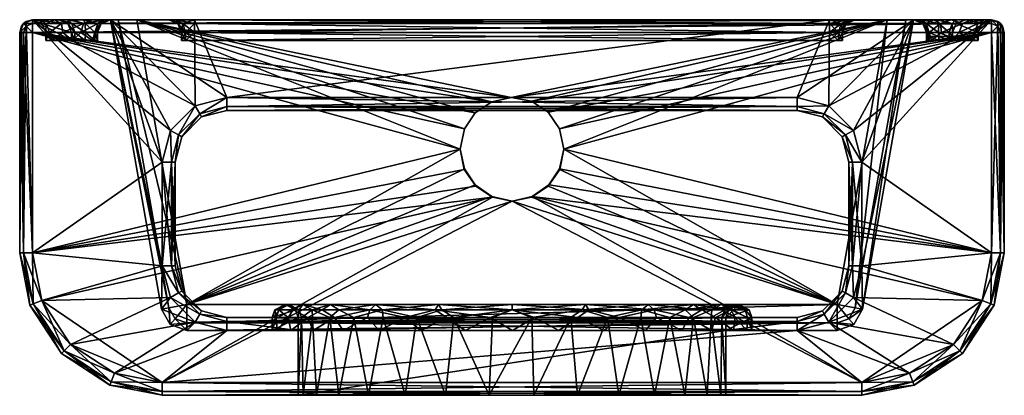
# Model space of a CAD drawing. Header units: inches. Extents: x -190 to 190, y 0 to 145.
import ezdxf

# ---------------------------------------------------------------- set-up
doc = ezdxf.new("R2010")
doc.units = ezdxf.units.IN
doc.header["$MEASUREMENT"] = 0
doc.layers.add('Layer 1', color=7, linetype='Continuous')

# ---------------------------------------------------------------- blocks, each defined once
blk = doc.blocks.new('Planet cassetta a muro')
at = {"color": 9, "true_color": 0xc0c0c0}
mesh = blk.add_polyface(dxfattribs=at)
corners = [(-20, 95, 886.67), (-185, 55, 886.67), (-185, 140, 886.67), (-190, 55, 881.67), (-190, 55, -48.33), (-190, 140, -48.33), (-190, 140, 881.67), (-181.49, 36.6, -53.33), (-135, 50, -53.33), (-185, 55, -53.33), (-185, 145, -53.33), (-135, 90, -53.33), (-131.81, 102.23, -53.33), (-122.23, 111.81, -53.33), (-122.5, 145, -53.33), (-155, 145, -8.33), (-131.81, 102.23, -8.33), (-135, 90, -8.33), (-110, 115, -8.33), (-122.5, 145, -8.33), (-122.23, 111.81, -8.33), (-135, 50, -8.33), (-135.3, 33.26, -8.33), (-135.3, 33.26, 861.67), (-155, 145, 856.47), (-155, 145, 861.67), (-127.45, 40.22, -48.33), (-127.45, 40.22, -13.33), (-130, 50, -13.33), (-130, 50, -48.33), (-130, 90, -13.33), (-130, 90, -48.33), (-127.45, 99.78, -13.33), (-127.45, 99.78, -48.33), (-131.46, 50, -9.79), (-128.72, 39.5, -9.79), (-131.46, 90, -9.79), (-128.72, 100.5, -9.79), (-128.72, 100.5, -51.86), (-131.46, 90, -51.86), (-131.46, 50, -51.86), (-128.72, 39.5, -51.86), (-186.14, 34.75, -48.33), (-132.41, 33.77, 868.74), (-144.85, 145, 871.67), (-152.03, 145, 868.74), (-125.45, 35, 871.67), (-184.78, 35.29, 885.21), (-188.54, 55, 885.21), (-186.14, 34.75, 881.67), (-188.54, 140, 885.21), (-187.5, 144.33, -52.66), (-188.54, 55, -51.86), (-189.32, 142.52, -50.85), (-184.78, 35.29, -51.86)]
mesh.append_faces([[corners[k] for k in face] for face in [(0, 1, 2), (3, 4, 5), (6, 3, 5), (7, 8, 9), (10, 11, 12), (10, 13, 14), (12, 13, 10), (9, 11, 10), (8, 11, 9), (15, 16, 17), (18, 15, 19), (20, 16, 15), (18, 20, 15), (21, 15, 17), (22, 15, 21), (15, 22, 23), (24, 23, 25), (24, 15, 23), (26, 27, 28), (29, 26, 28), (30, 31, 28), (31, 29, 28), (31, 32, 33), (31, 30, 32), (34, 28, 27), (34, 35, 21), (36, 28, 34), (36, 30, 28), (36, 34, 17), (21, 17, 34), (37, 32, 30), (17, 16, 36), (30, 36, 37), (37, 36, 16), (37, 16, 20), (38, 13, 12), (12, 11, 39), (31, 38, 39), (39, 38, 12), (33, 38, 31), (40, 31, 39), (40, 29, 31), (40, 39, 8), (11, 8, 39), (40, 26, 29), (40, 8, 41), (4, 3, 42), (25, 23, 43), (44, 45, 46), (46, 45, 43), (45, 25, 43), (1, 47, 48), (3, 48, 49), (48, 50, 1), (1, 50, 2), (50, 48, 6), (3, 6, 48), (10, 51, 9), (52, 9, 51), (52, 51, 53), (53, 4, 52), (5, 4, 53), (52, 4, 54), (52, 7, 9)]], dxfattribs={"color": 9})
mesh = blk.add_polyface(dxfattribs=at)
corners = [(-176.56, 145, -34.62), (-185, 145, -53.33), (-169.55, 145, -36.29), (-185, 145, 881.67), (-174.97, 145, 857.21), (-171.33, 145, 864.13), (-162, 145, -33.92), (-185, 145, -22.21), (-182.37, 145, -29.68), (-152.03, 145, 868.74), (-165.23, 145, 866.25), (-164.75, 137, 861.47), (-164.65, 140, 861.46), (-168.68, 140, 859.86), (-169.98, 140, 856.97), (-168.72, 137, 859.82), (-169.98, 137, 856.97), (-173.34, 140, -30.23), (-169.62, 137, -31.29), (-177.57, 137, -27.84), (-179.97, 137, -22.07), (-178.44, 140, -26.94), (-179.97, 140, -22.07), (-166.37, 140, -30.54), (-161.95, 137, -27.24), (-171.44, 143.53, 857.05), (-181.43, 143.53, -22.11), (-169.88, 143.54, 860.71), (-164.71, 143.54, 862.93), (-165.31, 143.54, -31.76), (-173.88, 143.54, -32.09), (-179.77, 143.54, -27.3), (-159.84, 143.54, -26.62), (-185, 143.54, 885.21), (-185, 140, 886.67), (-187.5, 142.5, 885.21), (-188.54, 143.54, 881.67), (-188.54, 140, 885.21), (-190, 140, 881.67), (-187.5, 144.33, -52.66), (-189.32, 142.52, -50.85), (-190, 140, -48.33)]
mesh.append_faces([[corners[k] for k in face] for face in [(0, 1, 2), (3, 4, 5), (6, 2, 1), (3, 7, 4), (8, 7, 1), (9, 3, 10), (10, 3, 5), (8, 1, 0), (11, 12, 13), (13, 14, 15), (15, 11, 13), (14, 16, 15), (17, 18, 19), (20, 21, 19), (17, 19, 21), (22, 21, 20), (18, 17, 23), (24, 18, 23), (16, 14, 22), (22, 20, 16), (11, 15, 18), (11, 18, 24), (18, 15, 16), (20, 19, 16), (16, 19, 18), (25, 7, 26), (25, 4, 7), (25, 26, 14), (22, 14, 26), (4, 27, 5), (27, 28, 5), (25, 13, 27), (13, 25, 14), (13, 12, 27), (28, 10, 5), (12, 28, 27), (25, 27, 4), (29, 2, 6), (2, 29, 30), (31, 21, 22), (0, 30, 31), (31, 8, 0), (21, 31, 30), (8, 26, 7), (30, 17, 21), (31, 26, 8), (26, 31, 22), (29, 23, 17), (2, 30, 0), (30, 29, 17), (29, 32, 23), (33, 34, 35), (35, 36, 33), (37, 38, 35), (36, 3, 33), (37, 35, 34), (36, 35, 38), (39, 1, 7), (3, 39, 7), (3, 36, 39), (36, 40, 39), (38, 40, 36), (41, 40, 38)]], dxfattribs={"color": 9})
mesh = blk.add_polyface(dxfattribs=at)
corners = [(-155, 145, -8.33), (-155, 145, -21.3), (-132.5, 145, -18.33), (-132.5, 145, -43.33), (-129.57, 145, -11.26), (-122.5, 145, -8.33), (-155, 145, 856.47), (-155, 145, 861.67), (-158.12, 145, 863.64), (-157.15, 145, -28.92), (-162, 145, -33.92), (-129.57, 145, -50.4), (-185, 145, -53.33), (-122.5, 145, -53.33), (-152.03, 145, 868.74), (-165.23, 145, 866.25), (-144.85, 145, 871.67), (-185, 145, 881.67), (-164.65, 140, 861.46), (-164.75, 137, 861.47), (-160.97, 137, 859.43), (-160, 137, 856.47), (-160.93, 140, 859.38), (-160, 140, 856.47), (-160, 137, -21.3), (-160, 140, -21.3), (-166.37, 140, -30.54), (-161.06, 140, -26.13), (-161.95, 137, -27.24), (-127.5, 137, -43.33), (-126.04, 140, -46.86), (-126.04, 137, -46.86), (-127.5, 140, -43.33), (-127.5, 137, -18.33), (-127.5, 140, -18.33), (-126.04, 137, -14.79), (-126.04, 140, -14.79), (-159.78, 143.54, 860.28), (-158.54, 143.54, 856.47), (-164.71, 143.54, 862.93), (-159.84, 143.54, -26.62), (-165.31, 143.54, -31.76), (-158.54, 143.54, -21.3), (-128.96, 143.54, -18.33), (-127.07, 143.54, -13.76), (-122.5, 143.54, -11.86), (-128.96, 143.54, -43.33), (-127.07, 143.54, -47.9)]
mesh.append_faces([[corners[k] for k in face] for face in [(0, 1, 2), (1, 3, 2), (4, 0, 2), (5, 0, 4), (6, 7, 8), (3, 1, 9), (10, 11, 3), (10, 3, 9), (12, 13, 11), (11, 10, 12), (8, 14, 15), (14, 8, 7), (14, 16, 17), (18, 19, 20), (21, 22, 20), (18, 20, 22), (23, 22, 21), (24, 25, 23), (23, 21, 24), (26, 27, 28), (27, 24, 28), (27, 25, 24), (20, 24, 21), (19, 28, 20), (20, 28, 24), (29, 30, 31), (32, 30, 29), (33, 34, 32), (32, 29, 33), (35, 36, 34), (34, 33, 35), (8, 37, 38), (37, 22, 23), (37, 39, 22), (8, 38, 6), (23, 38, 37), (15, 39, 37), (18, 22, 39), (37, 8, 15), (40, 41, 9), (25, 27, 42), (1, 40, 9), (42, 40, 1), (41, 10, 9), (40, 27, 26), (40, 42, 27), (38, 23, 25), (0, 6, 42), (42, 1, 0), (6, 38, 42), (42, 38, 25), (34, 36, 43), (43, 44, 2), (43, 36, 44), (2, 44, 4), (44, 45, 4), (43, 46, 34), (34, 46, 32), (46, 43, 3), (2, 3, 43), (46, 11, 47), (3, 11, 46), (30, 32, 47), (32, 46, 47)]], dxfattribs={"color": 9})
mesh = blk.add_polyface(dxfattribs=at)
corners = [(-20, 95, 886.67), (-185, 140, 886.67), (-18.35, 102.86, 886.67), (-14.27, 108.98, 886.67), (-7.48, 76.55, 886.67), (-181.49, 36.6, 886.67), (-185, 55, 886.67), (-135, 5, 886.67), (-14.01, 80.79, 886.67), (-18.52, 87.17, 886.67), (-125.45, 35, 871.67), (-20, 95, 871.67), (-144.85, 145, 871.67), (-122.5, 145, -53.33), (-122.23, 111.81, -53.33), (-110, 115, -53.33), (-127.45, 40.22, -48.33), (-119.78, 32.55, -48.33), (-127.45, 40.22, -13.33), (-119.78, 32.55, -13.33), (-119.78, 107.45, -48.33), (-127.45, 99.78, -48.33), (-119.78, 107.45, -13.33), (-110, 110, -13.33), (-110, 110, -48.33), (-127.45, 99.78, -13.33), (-126.04, 137, -46.86), (-126.04, 140, -46.86), (-122.5, 140, -48.33), (-122.5, 137, -48.33), (-122.5, 137, -13.33), (-126.04, 140, -14.79), (-126.04, 137, -14.79), (-122.5, 140, -13.33), (-127.5, 137, -18.33), (-127.5, 137, -43.33), (-83.5, 33, 11.67), (-87.5, 35, 11.67), (-92.5, 30, 11.67), (-91.5, 33, 11.67), (-77.08, 33, 273.79), (-66.8, 33, 291.77), (-70, 35, 294.17), (-83.5, 33, 241.67), (-86.07, 35, 257.45), (-87.5, 35, 241.67), (-90, 33, 258.17), (-84.46, 33, 276.87), (-80.77, 35, 275.33), (-82.13, 33, 256.73), (-91.5, 33, 241.67), (-73.2, 33, 296.57), (-120.5, 31.28, -9.79), (-128.72, 39.5, -9.79), (-122.23, 111.81, -8.33), (-110, 115, -8.33), (-120.5, 108.72, -9.79), (-110, 111.46, -9.79), (-128.72, 100.5, -9.79), (-120.5, 108.72, -51.86), (-110, 111.46, -51.86), (-128.72, 100.5, -51.86), (-131.81, 37.77, -53.33), (-122.23, 28.19, -53.33), (-120.5, 31.28, -51.86), (-128.72, 39.5, -51.86), (-127.07, 143.54, -13.76), (-129.57, 145, -11.26), (-122.5, 143.54, -11.86), (-122.5, 145, -8.33), (-127.07, 143.54, -47.9), (-129.57, 145, -50.4), (-122.5, 143.54, -49.79)]
mesh.append_faces([[corners[k] for k in face] for face in [(0, 1, 2), (3, 2, 1), (4, 5, 6), (5, 4, 7), (8, 6, 9), (9, 6, 0), (10, 11, 12), (13, 14, 15), (16, 17, 18), (17, 19, 18), (20, 21, 22), (20, 22, 23), (24, 20, 23), (21, 25, 22), (26, 27, 28), (28, 29, 26), (30, 31, 32), (33, 31, 30), (30, 32, 34), (35, 26, 29), (36, 37, 38), (37, 39, 38), (40, 41, 42), (43, 44, 45), (46, 44, 47), (48, 44, 49), (44, 48, 47), (40, 42, 48), (49, 44, 43), (50, 45, 46), (51, 48, 42), (40, 48, 49), (51, 47, 48), (44, 46, 45), (45, 37, 43), (43, 37, 36), (37, 45, 39), (45, 50, 39), (19, 52, 53), (18, 19, 53), (54, 55, 56), (57, 23, 22), (25, 58, 56), (56, 57, 22), (22, 25, 56), (57, 56, 55), (56, 58, 54), (59, 60, 15), (59, 61, 21), (61, 59, 14), (20, 24, 60), (14, 59, 15), (59, 20, 60), (20, 59, 21), (62, 63, 64), (65, 64, 17), (16, 65, 17), (66, 31, 33), (67, 68, 69), (68, 66, 33), (13, 70, 71), (27, 72, 28), (72, 70, 13), (70, 72, 27)]], dxfattribs={"color": 9})
mesh = blk.add_polyface(dxfattribs=at)
corners = [(-7.48, 76.55, 886.67), (-14.01, 80.79, 886.67), (-14.18, 81.19, 871.67), (-18.34, 87.39, 871.67), (-18.52, 87.17, 886.67), (-20, 95, 871.67), (0, 75, 886.67), (-7.78, 76.71, 871.67), (0, 75, 871.67), (-20, 95, 886.67), (-185, 145, 881.67), (-144.85, 145, 871.67), (185, 145, 881.67), (-135, 5, 886.67), (-14.27, 108.98, 886.67), (-185, 140, 886.67), (-7.78, 113.35, 886.67), (-0.3, 114.93, 886.67), (185, 140, 886.67), (-185, 55, 886.67), (-125.45, 35, 871.67), (125.45, 35, 871.67), (-18.35, 102.86, 871.67), (-14.27, 108.98, 871.67), (-7.78, 113.35, 871.67), (-0.3, 114.93, 871.67), (144.85, 145, 871.67), (-122.5, 145, -53.33), (-110, 115, -53.33), (122.5, 145, -53.33), (-122.5, 145, -8.33), (122.5, 145, -8.33), (-110, 115, -8.33), (110, 110, -48.33), (-110, 110, -48.33), (-110, 110, -13.33), (-18.35, 102.86, 886.67), (7.57, 113.51, 871.67), (-122.5, 137, -48.33), (-122.5, 140, -48.33), (122.5, 140, -48.33), (-122.5, 140, -13.33), (-122.5, 137, -13.33), (122.5, 137, -13.33), (122.5, 137, -48.33), (-127.5, 137, -43.33), (-127.5, 137, -18.33), (127.5, 137, -43.33), (127.5, 137, -18.33), (-54.9, 33, 314.87), (-70, 35, 294.17), (-52.5, 35, 311.67), (-66.8, 33, 291.77), (-50.1, 33, 308.47), (-28.38, 35, 324.44), (-27.08, 33, 320.66), (0, 35, 329.17), (0, 33, 325.17), (-73.2, 33, 296.57), (-29.68, 33, 328.23), (0, 33, 333.17), (110, 115, -8.33), (-110, 111.46, -9.79), (110, 111.46, -9.79), (-110, 111.46, -51.86), (110, 111.46, -51.86), (122.5, 140, -13.33), (-122.5, 143.54, -11.86), (122.5, 143.54, -11.86), (-122.5, 143.54, -49.79), (122.5, 143.54, -49.79), (-125.45, 27.93, 868.74), (185, 143.54, 885.21), (-185, 143.54, 885.21)]
mesh.append_faces([[corners[k] for k in face] for face in [(0, 1, 2), (3, 4, 5), (6, 7, 8), (0, 7, 6), (1, 3, 2), (0, 2, 7), (4, 9, 5), (1, 4, 3), (10, 11, 12), (13, 0, 6), (14, 15, 16), (17, 15, 18), (17, 16, 15), (1, 0, 19), (20, 21, 8), (20, 2, 3), (22, 23, 11), (7, 2, 20), (8, 7, 20), (5, 20, 3), (5, 22, 11), (11, 24, 25), (23, 24, 11), (11, 25, 26), (27, 28, 29), (30, 31, 32), (33, 34, 35), (16, 17, 25), (24, 14, 16), (16, 25, 24), (14, 23, 36), (23, 14, 24), (9, 36, 22), (23, 22, 36), (9, 22, 5), (37, 25, 17), (38, 39, 40), (41, 42, 43), (38, 44, 45), (46, 45, 47), (48, 42, 46), (49, 50, 51), (51, 52, 53), (52, 51, 50), (54, 53, 55), (51, 53, 54), (56, 55, 57), (55, 56, 54), (49, 58, 50), (59, 51, 54), (51, 59, 49), (60, 54, 56), (54, 60, 59), (61, 62, 32), (62, 63, 35), (64, 65, 28), (34, 33, 64), (66, 67, 41), (67, 68, 30), (69, 27, 29), (69, 70, 39), (21, 20, 71), (72, 15, 73), (10, 12, 73)]], dxfattribs={"color": 9})
mesh = blk.add_polyface(dxfattribs=at)
corners = [(7.48, 76.55, 871.67), (14.18, 81.19, 886.67), (7.78, 76.71, 886.67), (14.01, 80.79, 871.67), (18.52, 87.17, 871.67), (18.34, 87.39, 886.67), (20, 95, 886.67), (20, 95, 871.67), (0, 75, 871.67), (0, 75, 886.67), (144.85, 145, 871.67), (185, 145, 881.67), (-144.85, 145, 871.67), (185, 55, 886.67), (13.91, 109.24, 886.67), (185, 140, 886.67), (18.35, 102.86, 886.67), (7.57, 113.51, 886.67), (-0.3, 114.93, 886.67), (135, 5, 886.67), (125.45, 35, 871.67), (-0.3, 114.93, 871.67), (7.57, 113.51, 871.67), (13.91, 109.24, 871.67), (18.35, 102.86, 871.67), (-110, 115, -53.33), (110, 115, -53.33), (122.5, 145, -53.33), (110, 115, -8.33), (-110, 115, -8.33), (122.5, 145, -8.33), (110, 110, -13.33), (110, 110, -48.33), (-110, 110, -13.33), (122.5, 140, -48.33), (122.5, 137, -48.33), (-122.5, 137, -48.33), (122.5, 137, -13.33), (122.5, 140, -13.33), (-122.5, 140, -13.33), (127.5, 137, -43.33), (-127.5, 137, -43.33), (-122.5, 137, -13.33), (127.5, 137, -18.33), (-127.5, 137, -18.33), (50.1, 33, 308.47), (66.8, 33, 291.77), (70, 35, 294.17), (0, 33, 325.17), (27.08, 33, 320.66), (28.38, 35, 324.44), (0, 35, 329.17), (52.5, 35, 311.67), (80.77, 35, 275.33), (29.68, 33, 328.23), (0, 33, 333.17), (54.9, 33, 314.87), (73.2, 33, 296.57), (110, 111.46, -9.79), (-110, 111.46, -9.79), (110, 111.46, -51.86), (-110, 111.46, -51.86), (122.5, 143.54, -11.86), (-122.5, 143.54, -11.86), (-122.5, 145, -8.33), (-122.5, 143.54, -49.79), (122.5, 143.54, -49.79), (-122.5, 140, -48.33), (185, 143.54, 885.21), (-185, 140, 886.67), (-185, 143.54, 885.21)]
mesh.append_faces([[corners[k] for k in face] for face in [(0, 1, 2), (3, 4, 5), (5, 1, 3), (6, 4, 7), (4, 6, 5), (8, 0, 2), (0, 3, 1), (9, 8, 2), (10, 11, 12), (1, 5, 13), (5, 6, 13), (14, 15, 16), (14, 17, 15), (17, 18, 15), (15, 6, 16), (1, 13, 2), (9, 2, 19), (20, 4, 3), (7, 4, 20), (0, 8, 20), (3, 0, 20), (21, 22, 10), (10, 23, 24), (22, 23, 10), (10, 24, 7), (25, 26, 27), (28, 29, 30), (31, 32, 33), (23, 22, 17), (18, 17, 22), (14, 24, 23), (23, 17, 14), (24, 16, 7), (16, 24, 14), (16, 6, 7), (34, 35, 36), (37, 38, 39), (35, 40, 41), (37, 42, 43), (40, 43, 44), (45, 46, 47), (48, 49, 50), (48, 50, 51), (52, 49, 45), (49, 52, 50), (45, 47, 52), (53, 47, 46), (54, 51, 50), (54, 55, 51), (50, 52, 56), (50, 56, 54), (57, 52, 47), (57, 56, 52), (58, 59, 28), (31, 33, 58), (25, 60, 26), (60, 61, 32), (62, 63, 38), (30, 64, 62), (65, 27, 66), (34, 67, 66), (68, 15, 69), (68, 70, 11)]], dxfattribs={"color": 9})
mesh = blk.add_polyface(dxfattribs=at)
corners = [(181.49, 36.6, 886.67), (7.78, 76.71, 886.67), (185, 55, 886.67), (135, 5, 886.67), (144.85, 145, 871.67), (20, 95, 871.67), (125.45, 35, 871.67), (122.23, 111.81, -53.33), (122.5, 145, -53.33), (110, 115, -53.33), (119.78, 32.55, -48.33), (127.45, 40.22, -48.33), (119.78, 32.55, -13.33), (127.45, 40.22, -13.33), (127.45, 99.78, -48.33), (119.78, 107.45, -48.33), (127.45, 99.78, -13.33), (119.78, 107.45, -13.33), (110, 110, -48.33), (110, 110, -13.33), (122.5, 137, -48.33), (126.04, 140, -46.86), (126.04, 137, -46.86), (122.5, 140, -48.33), (127.5, 140, -43.33), (127.5, 137, -43.33), (127.5, 137, -18.33), (126.04, 140, -14.79), (126.04, 137, -14.79), (122.5, 140, -13.33), (122.5, 137, -13.33), (87.5, 35, 11.67), (87.5, 35, 241.67), (83.5, 33, 11.67), (83.5, 33, 241.67), (91.5, 33, 241.67), (91.5, 33, 11.67), (86.07, 35, 257.45), (82.13, 33, 256.73), (66.8, 33, 291.77), (77.08, 33, 273.79), (80.77, 35, 275.33), (70, 35, 294.17), (84.46, 33, 276.87), (73.2, 33, 296.57), (90, 33, 258.17), (128.72, 39.5, -9.79), (120.5, 31.28, -9.79), (120.5, 108.72, -9.79), (110, 111.46, -9.79), (110, 115, -8.33), (122.23, 111.81, -8.33), (131.81, 102.23, -8.33), (128.72, 100.5, -9.79), (120.5, 108.72, -51.86), (131.81, 102.23, -53.33), (128.72, 100.5, -51.86), (110, 111.46, -51.86), (120.5, 31.28, -51.86), (128.72, 39.5, -51.86), (122.23, 28.19, -53.33), (122.5, 145, -8.33), (127.07, 143.54, -13.76), (129.57, 145, -11.26), (127.5, 140, -18.33), (122.5, 143.54, -11.86), (122.5, 143.54, -49.79), (129.57, 145, -50.4), (127.07, 143.54, -47.9)]
mesh.append_faces([[corners[k] for k in face] for face in [(0, 1, 2), (3, 1, 0), (4, 5, 6), (7, 8, 9), (10, 11, 12), (11, 13, 12), (14, 15, 16), (15, 17, 16), (18, 17, 15), (18, 19, 17), (20, 21, 22), (23, 21, 20), (22, 21, 24), (24, 25, 22), (26, 27, 28), (28, 27, 29), (29, 30, 28), (20, 22, 25), (28, 30, 26), (31, 32, 33), (33, 32, 34), (32, 31, 35), (31, 36, 35), (37, 32, 35), (37, 38, 32), (39, 40, 41), (41, 40, 37), (38, 34, 32), (42, 41, 43), (42, 43, 44), (37, 35, 45), (45, 43, 41), (38, 37, 40), (37, 45, 41), (13, 46, 47), (12, 13, 47), (48, 17, 19), (49, 50, 51), (48, 49, 51), (52, 48, 51), (52, 53, 48), (16, 17, 53), (49, 48, 19), (17, 48, 53), (54, 55, 7), (56, 54, 15), (7, 9, 57), (54, 56, 55), (18, 54, 57), (57, 54, 7), (15, 54, 18), (14, 56, 15), (58, 59, 11), (59, 58, 60), (10, 58, 11), (61, 62, 63), (27, 64, 62), (27, 65, 29), (65, 62, 61), (62, 65, 27), (66, 67, 68), (8, 67, 66), (21, 23, 68), (23, 66, 68)]], dxfattribs={"color": 9})
mesh = blk.add_polyface(dxfattribs=at)
corners = [(190, 140, -48.33), (190, 55, -48.33), (190, 140, 881.67), (190, 55, 881.67), (185, 55, 886.67), (20, 95, 886.67), (185, 140, 886.67), (185, 145, -53.33), (135, 90, -53.33), (185, 55, -53.33), (131.81, 102.23, -53.33), (135, 50, -53.33), (181.49, 36.6, -53.33), (122.23, 111.81, -53.33), (122.5, 145, -53.33), (155, 145, 856.47), (155, 145, 861.67), (135.3, 33.26, 861.67), (135.3, 33.26, -8.33), (155, 145, -8.33), (131.81, 102.23, -8.33), (122.23, 111.81, -8.33), (135, 50, -8.33), (135, 90, -8.33), (110, 115, -8.33), (122.5, 145, -8.33), (130, 50, -48.33), (130, 50, -13.33), (127.45, 40.22, -13.33), (127.45, 99.78, -48.33), (127.45, 99.78, -13.33), (130, 90, -13.33), (130, 90, -48.33), (160, 137, -21.3), (161.95, 137, -27.24), (160.97, 137, 859.43), (179.97, 137, -22.07), (169.98, 137, 856.97), (177.57, 137, -27.84), (169.62, 137, -31.29), (168.72, 137, 859.82), (131.46, 50, -9.79), (128.72, 39.5, -9.79), (131.46, 90, -9.79), (128.72, 100.5, -9.79), (128.72, 100.5, -51.86), (131.46, 90, -51.86), (131.46, 50, -51.86), (131.81, 37.77, -53.33), (128.72, 39.5, -51.86), (186.14, 34.75, 881.67), (144.85, 145, 871.67), (125.45, 35, 871.67), (132.41, 33.77, 868.74), (152.03, 145, 868.74), (184.78, 35.29, 885.21), (188.54, 55, 885.21), (181.49, 36.6, 886.67), (188.54, 140, 885.21), (189.32, 142.52, -50.85), (188.54, 55, -51.86), (187.5, 144.33, -52.66), (186.14, 34.75, -48.33), (184.78, 35.29, -51.86)]
mesh.append_faces([[corners[k] for k in face] for face in [(0, 1, 2), (3, 2, 1), (4, 5, 6), (7, 8, 9), (7, 10, 8), (9, 11, 12), (8, 11, 9), (13, 7, 14), (7, 13, 10), (15, 16, 17), (18, 15, 17), (19, 15, 18), (19, 20, 21), (18, 22, 19), (23, 20, 19), (22, 23, 19), (24, 19, 21), (24, 25, 19), (26, 27, 28), (29, 30, 31), (32, 29, 31), (26, 32, 31), (31, 27, 26), (33, 34, 35), (36, 37, 38), (38, 37, 39), (40, 39, 37), (27, 41, 42), (41, 43, 22), (22, 43, 23), (43, 41, 31), (27, 31, 41), (23, 44, 20), (44, 43, 30), (30, 43, 31), (43, 44, 23), (45, 46, 8), (29, 32, 46), (10, 45, 8), (45, 29, 46), (46, 47, 8), (8, 47, 11), (47, 46, 26), (32, 26, 46), (48, 11, 47), (26, 49, 47), (1, 50, 3), (51, 52, 53), (16, 54, 17), (17, 54, 53), (54, 51, 53), (3, 55, 56), (57, 4, 56), (56, 58, 3), (3, 58, 2), (58, 56, 6), (4, 6, 56), (1, 59, 60), (59, 1, 0), (61, 60, 59), (61, 9, 60), (7, 9, 61), (62, 1, 60), (9, 63, 60)]], dxfattribs={"color": 9})
mesh = blk.add_polyface(dxfattribs=at)
corners = [(132.5, 145, -43.33), (155, 145, -21.3), (132.5, 145, -18.33), (162.64, 145, -34.2), (157.15, 145, -28.92), (155, 145, 861.67), (155, 145, 856.47), (158.12, 145, 863.64), (152.03, 145, 868.74), (144.85, 145, 871.67), (185, 145, 881.67), (164.05, 145, 866.21), (185, 145, -53.33), (129.57, 145, -50.4), (122.5, 145, -53.33), (155, 145, -8.33), (129.57, 145, -11.26), (122.5, 145, -8.33), (127.5, 140, -18.33), (126.04, 140, -14.79), (127.5, 137, -18.33), (127.5, 137, -43.33), (127.5, 140, -43.33), (160.97, 138.5, 859.43), (160, 140, 856.47), (160, 138.5, 856.47), (160.93, 140, 859.38), (164.75, 138.5, 861.47), (164.65, 140, 861.46), (160.97, 137, 859.43), (160, 137, 856.47), (164.75, 137, 861.47), (160, 137, -21.3), (160, 140, -21.3), (161.06, 140, -26.13), (161.95, 137, -27.24), (165.75, 140, -29.84), (159.78, 143.54, 860.28), (158.54, 143.54, 856.47), (164.71, 143.54, 862.93), (159.84, 143.54, -26.62), (158.54, 143.54, -21.3), (165.31, 143.54, -31.76), (128.96, 143.54, -18.33), (127.07, 143.54, -13.76), (128.96, 143.54, -43.33), (127.07, 143.54, -47.9), (126.04, 140, -46.86)]
mesh.append_faces([[corners[k] for k in face] for face in [(0, 1, 2), (3, 4, 0), (5, 6, 7), (7, 8, 5), (9, 8, 10), (11, 8, 7), (12, 3, 13), (13, 14, 12), (2, 15, 16), (17, 16, 15), (2, 1, 15), (1, 0, 4), (13, 3, 0), (18, 19, 20), (21, 22, 18), (18, 20, 21), (23, 24, 25), (26, 23, 27), (26, 24, 23), (28, 26, 27), (29, 25, 30), (31, 23, 29), (29, 23, 25), (31, 27, 23), (30, 25, 32), (25, 24, 33), (32, 25, 33), (32, 34, 35), (36, 35, 34), (33, 34, 32), (31, 29, 35), (30, 32, 29), (37, 6, 38), (38, 24, 26), (7, 39, 11), (6, 37, 7), (7, 37, 39), (37, 26, 28), (39, 37, 28), (37, 38, 26), (40, 33, 41), (33, 40, 34), (4, 41, 1), (3, 40, 4), (3, 42, 40), (42, 36, 34), (40, 41, 4), (40, 42, 34), (38, 41, 24), (24, 41, 33), (1, 41, 15), (15, 38, 6), (38, 15, 41), (43, 16, 44), (2, 16, 43), (18, 43, 44), (45, 2, 43), (45, 0, 2), (45, 43, 22), (18, 22, 43), (0, 46, 13), (47, 45, 22), (45, 46, 0), (46, 45, 47)]], dxfattribs={"color": 9})
mesh = blk.add_polyface(dxfattribs=at)
corners = [(164.05, 145, 866.21), (185, 145, 881.67), (152.03, 145, 868.74), (171.33, 145, 864.13), (174.97, 145, 857.21), (177.23, 145, -34.38), (185, 145, -53.33), (182.37, 145, -29.68), (185, 145, -22.21), (169.55, 145, -36.29), (162.64, 145, -34.2), (164.65, 140, 861.46), (164.75, 138.5, 861.47), (168.72, 138.5, 859.82), (169.98, 138.5, 856.97), (168.68, 140, 859.86), (169.98, 140, 856.97), (168.72, 137, 859.82), (169.98, 137, 856.97), (164.75, 137, 861.47), (165.75, 140, -29.84), (169.62, 137, -31.29), (161.95, 137, -27.24), (172.62, 140, -30.84), (178.44, 140, -26.94), (177.57, 137, -27.84), (179.97, 137, -22.07), (179.97, 140, -22.07), (181.43, 143.53, -22.11), (171.44, 143.53, 857.05), (169.88, 143.54, 860.71), (164.71, 143.54, 862.93), (173.88, 143.54, -32.09), (179.77, 143.54, -27.3), (165.31, 143.54, -31.76), (188.54, 143.54, 881.67), (188.54, 140, 885.21), (187.5, 142.5, 885.21), (185, 143.54, 885.21), (190, 140, 881.67), (185, 140, 886.67), (189.32, 142.52, -50.85), (190, 140, -48.33), (187.5, 144.33, -52.66)]
mesh.append_faces([[corners[k] for k in face] for face in [(0, 1, 2), (3, 4, 1), (3, 1, 0), (5, 6, 7), (8, 1, 4), (6, 8, 7), (9, 10, 6), (6, 5, 9), (11, 12, 13), (14, 15, 13), (16, 15, 14), (17, 18, 13), (14, 13, 18), (17, 12, 19), (17, 13, 12), (13, 15, 11), (20, 21, 22), (21, 20, 23), (23, 24, 25), (25, 21, 23), (24, 26, 25), (24, 27, 26), (27, 16, 14), (26, 27, 14), (18, 26, 14), (21, 17, 19), (22, 21, 19), (28, 29, 27), (27, 29, 16), (29, 28, 4), (8, 4, 28), (30, 15, 16), (0, 30, 3), (30, 31, 15), (3, 29, 4), (31, 11, 15), (30, 29, 3), (29, 30, 16), (31, 30, 0), (9, 5, 32), (8, 33, 7), (9, 34, 10), (32, 5, 7), (24, 28, 27), (34, 9, 32), (7, 33, 32), (28, 24, 33), (32, 23, 20), (34, 32, 20), (33, 24, 23), (23, 32, 33), (28, 33, 8), (35, 36, 37), (35, 37, 1), (38, 1, 37), (35, 39, 36), (38, 37, 40), (37, 36, 40), (41, 39, 35), (41, 42, 39), (41, 35, 43), (1, 43, 35), (8, 6, 43), (1, 8, 43)]], dxfattribs={"color": 9})
mesh = blk.add_polyface(dxfattribs=at)
corners = [(-82.5, 0, -8.33), (82.5, 0, -8.33), (-135, 0, -48.33), (-25.7, 0, 320.03), (-41.25, 0, 313.12), (-135, 0, 881.67), (-8.75, 0, 323.7), (135, 0, 881.67), (-82.5, 25, -8.33), (82.5, 25, -8.33), (135, 5, 886.67), (-135, 5, 886.67), (0, 75, 886.67), (-18.03, 25, 332.4), (0.25, 25, 334.14), (-125.45, 25, 861.67), (125.45, 25, 861.67), (-35.17, 25, 327.19), (-51.29, 25, 318.65), (-135, 5, -53.33), (110, 25, -53.33), (-110, 25, -53.33), (-7.52, 30, 323.78), (-22.46, 30, 321.01), (7.7, 30, 323.8), (-36.75, 30, 315.57), (-49.7, 30, 307.63), (-61.01, 30, 297.42), (-55.32, 0, 302.85), (-66.81, 0, 290.02), (-70.29, 30, 285.18), (-77.03, 30, 271.61), (-75.41, 0, 275.11), (110, 30, -13.33), (-110, 30, -13.33), (-110, 30, -48.33), (-25.29, 30, 330.62), (-8.45, 30, 333.78), (-55.73, 30, 315.61), (-65.22, 25, 307.21), (-68.45, 30, 304.1), (-41.17, 30, 324.53), (-76.79, 25, 293.22), (-78.75, 30, 290.46), (8.66, 30, 333.74), (-66.8, 33, 291.77), (0, 33, 325.17), (-50.1, 33, 308.47), (-77.08, 33, 273.79), (0, 33, 333.17), (-27.08, 33, 320.66), (-73.2, 33, 296.57), (-54.9, 33, 314.87), (-29.68, 33, 328.23), (-110, 28.54, -9.79), (110, 28.54, -9.79), (110, 28.54, -51.86), (-110, 28.54, -51.86), (125.45, 27.93, 868.74), (-125.45, 27.93, 868.74), (-135, 1.46, 885.21), (135, 1.46, 885.21), (135, 1.46, -51.86), (-135, 1.46, -51.86), (135, 0, -48.33)]
mesh.append_faces([[corners[k] for k in face] for face in [(0, 1, 2), (3, 4, 5), (6, 5, 7), (5, 6, 3), (0, 8, 9), (10, 11, 12), (13, 14, 15), (15, 14, 16), (17, 15, 18), (17, 13, 15), (19, 20, 21), (22, 23, 6), (22, 6, 24), (3, 23, 25), (23, 3, 6), (26, 4, 25), (3, 25, 4), (26, 27, 28), (28, 4, 26), (29, 27, 30), (27, 29, 28), (31, 32, 30), (29, 30, 32), (33, 34, 35), (13, 17, 36), (37, 14, 13), (38, 39, 40), (41, 17, 18), (42, 43, 40), (40, 39, 42), (41, 18, 38), (38, 18, 39), (36, 37, 13), (36, 17, 41), (44, 14, 37), (27, 45, 30), (46, 23, 22), (45, 27, 47), (26, 47, 27), (45, 48, 30), (25, 47, 26), (37, 49, 44), (47, 25, 50), (50, 25, 23), (50, 23, 46), (22, 24, 46), (30, 48, 31), (40, 51, 52), (51, 40, 43), (38, 40, 52), (52, 41, 38), (53, 36, 41), (52, 53, 41), (36, 53, 37), (53, 49, 37), (54, 34, 33), (55, 8, 54), (56, 35, 57), (21, 20, 57), (58, 59, 15), (60, 11, 10), (60, 61, 5), (62, 19, 63), (2, 64, 63)]], dxfattribs={"color": 9})
mesh = blk.add_polyface(dxfattribs=at)
corners = [(-170.36, 19.64, 886.67), (-181.49, 36.6, 886.67), (-135, 5, 886.67), (-153.4, 8.51, 886.67), (-122.23, 28.19, -53.33), (-170.36, 19.64, -53.33), (-153.4, 8.51, -53.33), (-131.81, 37.77, -53.33), (-181.49, 36.6, -53.33), (-110, 25, -53.33), (-135, 5, -53.33), (-135, 50, -53.33), (-135, 50, -8.33), (-131.81, 37.77, -8.33), (-135.3, 33.26, -8.33), (-122.23, 28.19, -8.33), (-125.45, 25, -8.33), (-131.88, 27.34, -8.33), (-128.72, 39.5, -9.79), (-131.46, 50, -9.79), (-127.45, 40.22, -13.33), (-120.5, 31.28, -9.79), (-128.72, 39.5, -51.86), (-120.5, 31.28, -51.86), (-127.45, 40.22, -48.33), (-131.46, 50, -51.86), (-155.25, 3.86, -48.33), (-155.25, 3.86, 881.67), (-135, 0, -48.33), (-186.14, 34.75, 881.67), (-173.89, 16.11, 881.67), (-173.89, 16.11, -48.33), (-135, 0, 881.67), (-190, 55, 881.67), (-186.14, 34.75, -48.33), (-132.41, 33.77, 868.74), (-129.99, 29.58, 868.74), (-125.45, 35, 871.67), (-125.45, 27.93, 868.74), (-125.45, 25, 861.67), (-131.88, 27.34, 861.67), (-135.3, 33.26, 861.67), (-154.71, 5.22, 885.21), (-135, 1.46, 885.21), (-188.54, 55, 885.21), (-184.78, 35.29, 885.21), (-172.86, 17.14, 885.21), (-185, 55, 886.67), (-184.78, 35.29, -51.86), (-188.54, 55, -51.86), (-135, 1.46, -51.86), (-154.71, 5.22, -51.86), (-172.86, 17.14, -51.86), (-190, 55, -48.33)]
mesh.append_faces([[corners[k] for k in face] for face in [(0, 1, 2), (0, 2, 3), (4, 5, 6), (5, 7, 8), (9, 6, 10), (7, 11, 8), (4, 7, 5), (9, 4, 6), (12, 13, 14), (15, 16, 17), (14, 13, 15), (14, 15, 17), (13, 12, 18), (18, 19, 20), (18, 21, 13), (22, 7, 23), (7, 22, 11), (22, 24, 25), (26, 27, 28), (29, 30, 31), (28, 27, 32), (30, 26, 31), (26, 30, 27), (33, 29, 34), (34, 29, 31), (35, 36, 37), (38, 36, 39), (38, 37, 36), (40, 35, 41), (40, 36, 35), (36, 40, 39), (16, 39, 40), (14, 17, 41), (16, 40, 17), (17, 40, 41), (42, 3, 43), (43, 32, 42), (43, 3, 2), (29, 44, 45), (42, 46, 0), (30, 29, 45), (3, 42, 0), (45, 1, 46), (1, 45, 47), (0, 46, 1), (46, 27, 30), (46, 30, 45), (42, 27, 46), (27, 42, 32), (48, 8, 49), (26, 50, 51), (48, 52, 5), (10, 51, 50), (28, 50, 26), (31, 26, 51), (8, 48, 5), (51, 6, 52), (6, 51, 10), (5, 52, 6), (52, 34, 31), (52, 31, 51), (48, 34, 52), (34, 48, 53)]], dxfattribs={"color": 9})
mesh = blk.add_polyface(dxfattribs=at)
corners = [(153.4, 8.51, 886.67), (135, 5, 886.67), (170.36, 19.64, 886.67), (181.49, 36.6, 886.67), (181.49, 36.6, -53.33), (135, 50, -53.33), (131.81, 37.77, -53.33), (170.36, 19.64, -53.33), (122.23, 28.19, -53.33), (153.4, 8.51, -53.33), (110, 25, -53.33), (135, 5, -53.33), (135.3, 33.26, -8.33), (131.81, 37.77, -8.33), (135, 50, -8.33), (122.23, 28.19, -8.33), (131.88, 27.34, -8.33), (130, 50, -48.33), (127.45, 40.22, -13.33), (127.45, 40.22, -48.33), (128.72, 39.5, -9.79), (130, 50, -13.33), (131.46, 50, -9.79), (128.72, 39.5, -51.86), (131.46, 50, -51.86), (135, 0, -48.33), (135, 0, 881.67), (155.25, 3.86, -48.33), (186.14, 34.75, -48.33), (186.14, 34.75, 881.67), (190, 55, -48.33), (155.25, 3.86, 881.67), (173.89, 16.11, 881.67), (173.89, 16.11, -48.33), (125.45, 25, -8.33), (125.45, 25, 861.67), (135.3, 33.26, 861.67), (131.88, 27.34, 861.67), (125.45, 27.93, 868.74), (129.99, 29.58, 868.74), (132.41, 33.77, 868.74), (125.45, 35, 871.67), (154.71, 5.22, 885.21), (172.86, 17.14, 885.21), (184.78, 35.29, 885.21), (135, 1.46, 885.21), (188.54, 55, 885.21), (190, 55, 881.67), (184.78, 35.29, -51.86), (172.86, 17.14, -51.86), (154.71, 5.22, -51.86), (135, 1.46, -51.86), (188.54, 55, -51.86), (185, 55, -53.33)]
mesh.append_faces([[corners[k] for k in face] for face in [(0, 1, 2), (1, 3, 2), (4, 5, 6), (7, 8, 9), (10, 9, 8), (10, 11, 9), (4, 6, 7), (7, 6, 8), (12, 13, 14), (13, 12, 15), (16, 15, 12), (17, 18, 19), (20, 18, 21), (14, 13, 22), (20, 22, 13), (20, 13, 15), (23, 8, 6), (24, 23, 6), (19, 23, 17), (25, 26, 27), (28, 29, 30), (31, 32, 33), (32, 28, 33), (28, 32, 29), (26, 31, 27), (27, 31, 33), (34, 16, 35), (36, 37, 12), (16, 12, 37), (16, 37, 35), (37, 38, 35), (39, 37, 36), (40, 39, 36), (40, 41, 39), (37, 39, 38), (42, 0, 43), (3, 44, 2), (42, 32, 31), (31, 26, 45), (43, 2, 44), (45, 42, 31), (3, 46, 44), (1, 42, 45), (0, 42, 1), (2, 43, 0), (43, 29, 32), (43, 32, 42), (44, 29, 43), (29, 44, 47), (48, 4, 49), (9, 50, 7), (48, 33, 28), (25, 50, 51), (49, 7, 50), (9, 11, 51), (52, 48, 28), (9, 51, 50), (4, 48, 53), (7, 49, 4), (49, 27, 33), (49, 33, 48), (50, 27, 49), (27, 50, 25)]], dxfattribs={"color": 9})
mesh = blk.add_polyface(dxfattribs=at)
corners = [(135, 0, -48.33), (82.5, 0, 241.67), (135, 0, 881.67), (82.5, 0, -8.33), (66.66, 0, 290.26), (75.27, 0, 275.36), (55.01, 0, 303.11), (80.64, 0, 259), (65.5, 25, 306.98), (77, 25, 292.85), (125.45, 25, 861.67), (82.5, 25, 11.67), (82.5, 25, -8.33), (92.5, 25, 11.67), (92.5, 25, 241.67), (110, 25, -8.33), (125.45, 25, -8.33), (90.66, 25, 259.92), (85.49, 25, 276.98), (51.51, 25, 318.46), (122.23, 28.19, -8.33), (131.88, 27.34, -8.33), (82.5, 30, 11.67), (82.5, 30, 241.67), (81, 30, 256.86), (76.85, 30, 271.27), (119.78, 32.55, -48.33), (119.78, 32.55, -13.33), (110, 30, -13.33), (110, 30, -48.33), (92.5, 30, 11.67), (87.5, 35, 11.67), (83.5, 33, 11.67), (91.5, 33, 11.67), (92.5, 30, 241.67), (90.84, 30, 258.68), (86.18, 30, 274.89), (78.57, 30, 290.19), (83.5, 33, 241.67), (91.5, 33, 241.67), (82.13, 33, 256.73), (90, 33, 258.17), (84.46, 33, 276.87), (73.2, 33, 296.57), (120.5, 31.28, -9.79), (110, 28.54, -9.79), (128.72, 39.5, -9.79), (120.5, 31.28, -51.86), (110, 28.54, -51.86), (110, 25, -53.33), (122.23, 28.19, -53.33), (129.99, 29.58, 868.74), (125.45, 35, 871.67), (125.45, 27.93, 868.74)]
mesh.append_faces([[corners[k] for k in face] for face in [(0, 1, 2), (1, 0, 3), (4, 2, 5), (4, 6, 2), (7, 2, 1), (7, 5, 2), (8, 9, 10), (11, 12, 13), (14, 13, 15), (15, 13, 12), (10, 14, 16), (16, 14, 15), (17, 10, 18), (17, 14, 10), (9, 18, 10), (10, 19, 8), (15, 20, 16), (16, 20, 21), (11, 22, 23), (3, 12, 11), (1, 11, 23), (1, 3, 11), (24, 25, 7), (24, 7, 1), (23, 24, 1), (26, 27, 28), (29, 26, 28), (13, 30, 11), (31, 32, 22), (22, 30, 33), (31, 22, 33), (11, 30, 22), (34, 30, 13), (14, 34, 13), (34, 14, 35), (36, 18, 37), (36, 17, 18), (37, 18, 9), (17, 35, 14), (35, 17, 36), (38, 22, 32), (38, 23, 22), (34, 39, 33), (30, 34, 33), (24, 40, 25), (38, 24, 23), (34, 41, 39), (41, 34, 35), (38, 40, 24), (42, 36, 37), (43, 42, 37), (36, 42, 35), (41, 35, 42), (20, 15, 44), (45, 28, 27), (44, 45, 27), (45, 44, 15), (44, 46, 20), (15, 12, 45), (47, 48, 49), (26, 29, 48), (50, 47, 49), (47, 26, 48), (51, 52, 53)]], dxfattribs={"color": 9})
mesh = blk.add_polyface(dxfattribs=at)
corners = [(-82.5, 0, 241.67), (-82.5, 0, -8.33), (-135, 0, -48.33), (-135, 0, 881.67), (-55.32, 0, 302.85), (-66.81, 0, 290.02), (-80.64, 0, 259), (-75.41, 0, 275.11), (-41.25, 0, 313.12), (-82.5, 25, -8.33), (-82.5, 25, 11.67), (-92.5, 25, 11.67), (-65.22, 25, 307.21), (-125.45, 25, 861.67), (-76.79, 25, 293.22), (-51.29, 25, 318.65), (-85.38, 25, 277.17), (-90.66, 25, 259.92), (-92.5, 25, 241.67), (-125.45, 25, -8.33), (-110, 25, -8.33), (-122.23, 28.19, -8.33), (-77.03, 30, 271.61), (-81.19, 30, 256.94), (-82.5, 30, 241.67), (-82.5, 30, 11.67), (-110, 30, -48.33), (-119.78, 32.55, -13.33), (-119.78, 32.55, -48.33), (-110, 30, -13.33), (-86.35, 30, 275.21), (-78.75, 30, 290.46), (-91.01, 30, 258.75), (-92.5, 30, 241.67), (-92.5, 30, 11.67), (-83.5, 33, 11.67), (-90, 33, 258.17), (-84.46, 33, 276.87), (-91.5, 33, 241.67), (-82.13, 33, 256.73), (-83.5, 33, 241.67), (-77.08, 33, 273.79), (-73.2, 33, 296.57), (-91.5, 33, 11.67), (-110, 28.54, -9.79), (-120.5, 31.28, -9.79), (-131.81, 37.77, -8.33), (-120.5, 31.28, -51.86), (-110, 28.54, -51.86), (-122.23, 28.19, -53.33), (-110, 25, -53.33)]
mesh.append_faces([[corners[k] for k in face] for face in [(0, 1, 2), (3, 4, 5), (3, 0, 2), (6, 3, 7), (6, 0, 3), (5, 7, 3), (3, 8, 4), (9, 10, 11), (12, 13, 14), (12, 15, 13), (16, 13, 17), (16, 14, 13), (18, 17, 13), (18, 19, 20), (19, 18, 13), (11, 18, 20), (20, 9, 11), (20, 19, 21), (22, 23, 6), (6, 7, 22), (23, 0, 6), (23, 24, 0), (0, 24, 10), (24, 25, 10), (1, 10, 9), (1, 0, 10), (26, 27, 28), (26, 29, 27), (30, 31, 16), (14, 16, 31), (30, 17, 32), (17, 30, 16), (18, 33, 32), (32, 17, 18), (34, 33, 18), (11, 34, 18), (25, 35, 34), (25, 11, 10), (34, 11, 25), (36, 37, 30), (33, 38, 32), (32, 36, 30), (39, 40, 24), (24, 23, 39), (41, 23, 22), (39, 23, 41), (36, 32, 38), (37, 31, 30), (37, 42, 31), (35, 24, 40), (35, 25, 24), (34, 43, 38), (33, 34, 38), (20, 44, 9), (45, 27, 29), (20, 21, 44), (29, 44, 45), (45, 44, 21), (45, 21, 46), (47, 48, 26), (47, 49, 48), (49, 50, 48), (28, 47, 26)]], dxfattribs={"color": 9})
mesh = blk.add_polyface(dxfattribs=at)
corners = [(82.5, 0, -8.33), (135, 0, -48.33), (-135, 0, -48.33), (8.46, 0, 323.7), (135, 0, 881.67), (25.32, 0, 320.17), (-8.75, 0, 323.7), (41.25, 0, 313.12), (55.01, 0, 303.11), (82.5, 25, -8.33), (-82.5, 0, -8.33), (35.59, 25, 327.03), (51.51, 25, 318.46), (125.45, 25, 861.67), (0.25, 25, 334.14), (18.13, 25, 332.36), (135, 5, -53.33), (110, 25, -53.33), (-135, 5, -53.33), (22.74, 30, 320.88), (7.7, 30, 323.8), (36.85, 30, 315.32), (49.74, 30, 307.25), (60.96, 30, 296.95), (66.66, 0, 290.26), (70.05, 30, 284.9), (75.27, 0, 275.36), (76.85, 30, 271.27), (80.64, 0, 259), (-110, 30, -48.33), (110, 30, -48.33), (110, 30, -13.33), (68.33, 30, 303.75), (77, 25, 292.85), (65.5, 25, 306.98), (8.66, 30, 333.74), (25.39, 30, 330.55), (41.3, 30, 324.29), (55.79, 30, 315.23), (78.57, 30, 290.19), (66.8, 33, 291.77), (82.13, 33, 256.73), (77.08, 33, 273.79), (50.1, 33, 308.47), (73.2, 33, 296.57), (27.08, 33, 320.66), (0, 33, 333.17), (29.68, 33, 328.23), (0, 33, 325.17), (54.9, 33, 314.87), (-110, 28.54, -9.79), (110, 28.54, -9.79), (-82.5, 25, -8.33), (110, 28.54, -51.86), (-110, 28.54, -51.86), (125.45, 27.93, 868.74), (-125.45, 25, 861.67), (125.45, 35, 871.67), (-125.45, 27.93, 868.74), (-135, 1.46, 885.21), (135, 5, 886.67), (135, 1.46, 885.21), (-135, 0, 881.67), (135, 1.46, -51.86), (-135, 1.46, -51.86)]
mesh.append_faces([[corners[k] for k in face] for face in [(0, 1, 2), (3, 4, 5), (3, 6, 4), (7, 4, 8), (7, 5, 4), (9, 0, 10), (11, 12, 13), (14, 15, 13), (13, 15, 11), (16, 17, 18), (19, 20, 3), (5, 21, 19), (19, 3, 5), (21, 7, 22), (7, 21, 5), (23, 22, 8), (7, 8, 22), (24, 25, 23), (23, 8, 24), (25, 26, 27), (26, 25, 24), (26, 28, 27), (20, 6, 3), (29, 30, 31), (32, 33, 34), (15, 35, 36), (12, 11, 37), (15, 14, 35), (11, 36, 37), (11, 15, 36), (12, 38, 34), (12, 37, 38), (32, 39, 33), (38, 32, 34), (40, 23, 25), (41, 42, 27), (43, 23, 40), (32, 44, 39), (45, 19, 21), (36, 46, 47), (43, 21, 22), (45, 48, 20), (45, 21, 43), (20, 19, 45), (40, 25, 42), (23, 43, 22), (42, 25, 27), (35, 46, 36), (47, 37, 36), (49, 38, 37), (47, 49, 37), (38, 49, 32), (49, 44, 32), (50, 31, 51), (9, 52, 51), (53, 30, 29), (53, 54, 17), (13, 55, 56), (57, 58, 55), (59, 60, 61), (4, 62, 61), (63, 16, 18), (63, 64, 1)]], dxfattribs={"color": 9})

msp = doc.modelspace()

# ---------------------------------------------------------------- block references
at = {"layer": 'Layer 1'}
msp.add_blockref('Planet cassetta a muro', (0, 0), dxfattribs=at)

doc.saveas('drawing.dxf')
